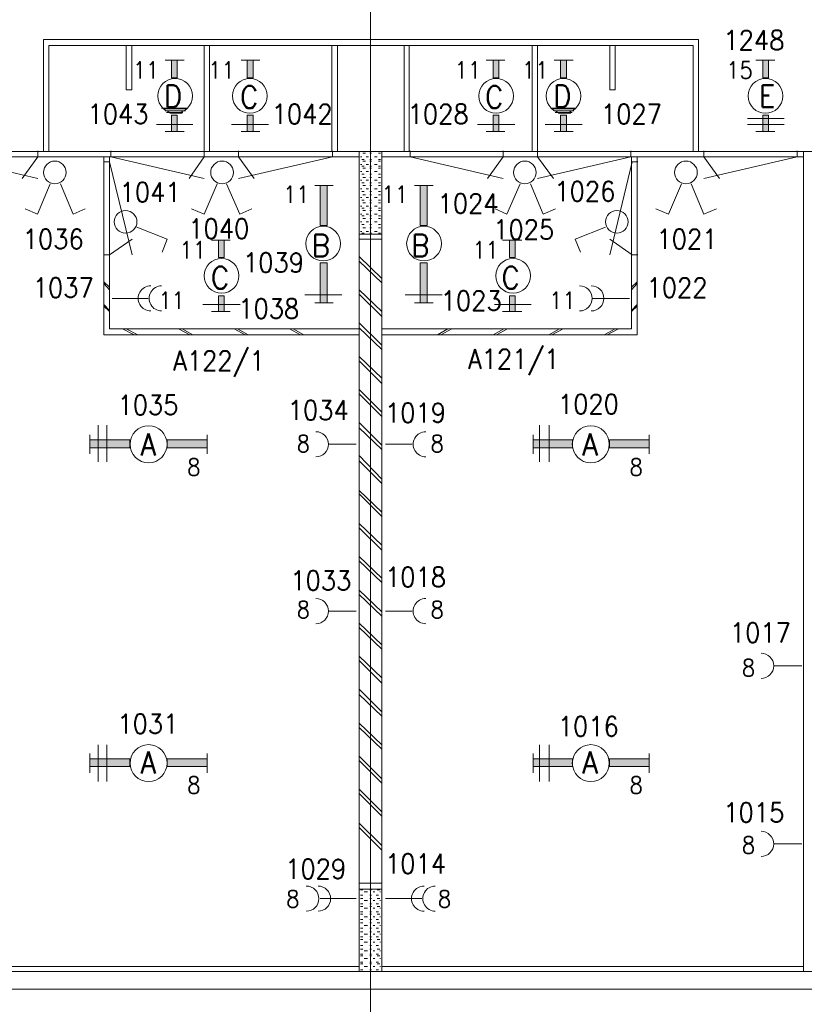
# Model space of a CAD drawing. Header units: metres. Extents: x -120 to -9, y 63 to 139.
# Tile 23 of 44: x -58.96 to -51.9, y 98.53 to 107.39. Entities that reach past the tile are written whole.
import ezdxf
from ezdxf.enums import TextEntityAlignment as Align

# ---------------------------------------------------------------- set-up
doc = ezdxf.new("R2010")
doc.units = ezdxf.units.M
doc.header["$MEASUREMENT"] = 0
doc.layers.add('Level 1', color=1, linetype='Continuous', lineweight=0)
doc.styles.add('Style-STANDARD', font='STANDARD.shx')

# ---------------------------------------------------------------- blocks, each defined once
blk = doc.blocks.new('FCAD11')
at = {"layer": 'Level 1', "color": 1, "linetype": 'Continuous', "lineweight": 0}
blk.add_circle((0, 0), 1, dxfattribs=at)
blk = doc.blocks.new('FCAD12')
at = {"layer": 'Level 1', "color": 1, "linetype": 'Continuous', "lineweight": 0}
blk.add_circle((0, 0), 1, dxfattribs=at)
blk = doc.blocks.new('FCAD13')
at = {"layer": 'Level 1', "color": 1, "linetype": 'Continuous', "lineweight": 0}
blk.add_circle((0, 0), 1, dxfattribs=at)
blk = doc.blocks.new('FCAD14')
at = {"layer": 'Level 1', "color": 1, "linetype": 'Continuous', "lineweight": 0}
blk.add_circle((0, 0), 1, dxfattribs=at)

msp = doc.modelspace()

# ---------------------------------------------------------------- linework, layer by layer
at = {"layer": 'Level 1', "color": 11, "linetype": 'Continuous', "lineweight": 0}
for p, q in [((-55.7997, 120.3835), (-55.7997, 93.6256)), ((-113.6356, 106.2038), (-14.0965, 106.2038)), ((-113.6356, 98.6725), (-14.0965, 98.6725))]:
    msp.add_line(p, q, dxfattribs=at)
at = {"layer": 'Level 1', "color": 1, "linetype": 'Continuous', "lineweight": 0}
for p, q in [((-58.7411, 106.2038), (-58.7411, 107.2116)), ((-58.7411, 107.2116), (-52.8504, 107.2116)), ((-58.6942, 106.2038), (-58.6942, 107.1569)), ((-58.6942, 107.1569), (-52.8973, 107.1569)), ((-57.9989, 107.1569), (-57.9989, 106.7585)), ((-57.9481, 106.7585), (-57.9481, 107.1569)), ((-57.2957, 106.2038), (-57.2957, 107.1569)), ((-57.2489, 106.2038), (-57.2489, 107.1569)), ((-56.1473, 106.2038), (-56.1473, 107.1569)), ((-56.0965, 106.2038), (-56.0965, 107.1569)), ((-55.4989, 106.2038), (-55.4989, 107.1569)), ((-55.452, 106.2038), (-55.452, 107.1569)), ((-54.3465, 106.2038), (-54.3465, 107.1569)), ((-54.2997, 106.2038), (-54.2997, 107.1569)), ((-53.6473, 106.7585), (-53.6473, 107.1569)), ((-53.6004, 107.1569), (-53.6004, 106.7585)), ((-52.8973, 106.2038), (-52.8973, 107.1569)), ((-52.8504, 106.2038), (-52.8504, 107.2116)), ((-57.4754, 107.0241), (-57.6473, 107.0241)), ((-56.7957, 107.0241), (-56.9637, 107.0241)), ((-54.5926, 107.0241), (-54.7606, 107.0241)), ((-53.9793, 107.0241), (-54.1473, 107.0241)), ((-52.3348, 107.0241), (-52.1629, 107.0241)), ((-57.9989, 106.7585), (-57.9481, 106.7585)), ((-53.6004, 106.7585), (-53.6473, 106.7585)), ((-57.4442, 106.5944), (-57.6786, 106.5944)), ((-57.4559, 106.5866), (-57.6551, 106.5866)), ((-57.4637, 106.571), (-57.6473, 106.571)), ((-57.4872, 106.5553), (-57.6356, 106.5553)), ((-57.495, 106.5475), (-57.6043, 106.5475)), ((-53.952, 106.5944), (-54.1747, 106.5944)), ((-53.9598, 106.5866), (-54.159, 106.5866)), ((-53.9715, 106.571), (-54.1473, 106.571)), ((-53.9872, 106.5553), (-54.1395, 106.5553)), ((-53.9989, 106.5475), (-54.1122, 106.5475)), ((-57.3973, 106.446), (-57.7254, 106.446)), ((-56.7176, 106.446), (-57.0497, 106.446)), ((-54.5028, 106.446), (-54.8387, 106.446)), ((-53.8973, 106.446), (-54.2293, 106.446)), ((-52.409, 106.5007), (-52.0809, 106.5007)), ((-52.409, 106.446), (-52.0809, 106.446)), ((-57.4754, 106.3835), (-57.6473, 106.3835)), ((-56.7957, 106.3835), (-56.9637, 106.3835)), ((-54.5926, 106.3835), (-54.7606, 106.3835)), ((-53.9793, 106.3835), (-54.1473, 106.3835)), ((-52.3348, 106.3835), (-52.1629, 106.3835)), ((-111.8387, 106.2038), (-23.9285, 106.2038)), ((-58.7918, 106.2116), (-58.7918, 106.1569)), ((-58.1356, 106.2116), (-58.1356, 106.1569)), ((-57.2957, 106.2116), (-57.2957, 106.1569)), ((-56.9872, 106.2116), (-56.9872, 106.1569)), ((-56.1434, 106.2116), (-56.1434, 106.1569)), ((-55.9012, 98.8288), (-55.9012, 106.2038)), ((-55.8465, 106.1881), (-55.87, 106.1881)), ((-55.7918, 106.1881), (-55.8075, 106.1881)), ((-55.7098, 106.1881), (-55.7293, 106.1881)), ((-55.6981, 98.8288), (-55.6981, 106.2038)), ((-55.4442, 106.2116), (-55.4442, 106.1569)), ((-54.6082, 106.2116), (-54.6082, 106.1569)), ((-54.2997, 106.2116), (-54.2997, 106.1569)), ((-53.4598, 106.2116), (-53.4598, 106.1569)), ((-52.8036, 106.2116), (-52.8036, 106.1569)), ((-51.9637, 106.2116), (-51.9637, 106.1569)), ((-51.9051, 98.8288), (-51.9051, 106.2038)), ((-59.6981, 106.1569), (-55.9012, 106.1569)), ((-59.6317, 106.1569), (-58.7918, 105.9616)), ((-58.7918, 106.1569), (-58.9325, 105.9616)), ((-58.1981, 104.5553), (-58.1981, 106.1569)), ((-58.1981, 106.11), (-58.1473, 106.11)), ((-58.1473, 104.61), (-58.1473, 106.1569)), ((-58.1473, 106.11), (-57.9442, 105.2741)), ((-58.1356, 106.1569), (-57.2957, 105.9616)), ((-57.2957, 106.1569), (-57.4325, 105.9616)), ((-56.1434, 106.1569), (-56.9872, 105.9616)), ((-56.9872, 106.1569), (-56.8465, 105.9616)), ((-55.8778, 106.1569), (-55.8895, 106.1569)), ((-55.8778, 106.0866), (-55.8895, 106.0866)), ((-55.8582, 106.1335), (-55.8778, 106.1335)), ((-55.8465, 106.1178), (-55.87, 106.1178)), ((-55.8192, 106.1569), (-55.8387, 106.1569)), ((-55.8192, 106.0866), (-55.8387, 106.0866)), ((-55.7918, 106.1335), (-55.8075, 106.1335)), ((-55.7918, 106.1178), (-55.8075, 106.1178)), ((-55.7411, 106.1569), (-55.7645, 106.1569)), ((-55.7411, 106.0866), (-55.7645, 106.0866)), ((-55.7098, 106.1335), (-55.7293, 106.1335)), ((-55.7098, 106.1178), (-55.7293, 106.1178)), ((-55.6981, 106.1569), (-51.9051, 106.1569)), ((-55.4442, 106.1569), (-54.6082, 105.9616)), ((-54.6082, 106.1569), (-54.7489, 105.9616)), ((-53.4598, 106.1569), (-54.2997, 105.9616)), ((-54.2997, 106.1569), (-54.1551, 105.9616)), ((-53.4481, 106.11), (-53.6473, 105.2741)), ((-53.452, 104.61), (-53.452, 106.1569)), ((-53.3973, 106.11), (-53.4481, 106.11)), ((-53.4012, 104.5553), (-53.4012, 106.1569)), ((-51.9637, 106.1569), (-52.8036, 105.9616)), ((-52.8036, 106.1569), (-52.6629, 105.9616)), ((-55.8778, 106.0241), (-55.8895, 106.0241)), ((-55.8582, 106.071), (-55.8778, 106.071)), ((-55.8582, 106.0007), (-55.8778, 106.0007)), ((-55.8465, 106.0553), (-55.87, 106.0553)), ((-55.8192, 106.0241), (-55.8387, 106.0241)), ((-55.7918, 106.071), (-55.8075, 106.071)), ((-55.7918, 106.0553), (-55.8075, 106.0553)), ((-55.7918, 106.0007), (-55.8075, 106.0007)), ((-55.7411, 106.0241), (-55.7645, 106.0241)), ((-55.7098, 106.071), (-55.7293, 106.071)), ((-55.7098, 106.0553), (-55.7293, 106.0553)), ((-55.7098, 106.0007), (-55.7293, 106.0007)), ((-58.6825, 105.9147), (-58.7957, 105.6413)), ((-58.5887, 105.9147), (-58.4754, 105.6413)), ((-57.1786, 105.9147), (-57.2957, 105.6413)), ((-57.0965, 105.9147), (-56.9754, 105.6413)), ((-55.8778, 105.946), (-55.8895, 105.946)), ((-55.8582, 105.9225), (-55.8778, 105.9225)), ((-55.8465, 105.9694), (-55.87, 105.9694)), ((-55.8192, 105.946), (-55.8387, 105.946)), ((-55.7918, 105.9694), (-55.8075, 105.9694)), ((-55.7918, 105.9225), (-55.8075, 105.9225)), ((-55.7411, 105.946), (-55.7645, 105.946)), ((-55.7098, 105.9694), (-55.7293, 105.9694)), ((-55.7098, 105.9225), (-55.7293, 105.9225)), ((-54.4559, 105.9147), (-54.5731, 105.6413)), ((-54.3622, 105.9147), (-54.2489, 105.6413)), ((-53.0028, 105.9147), (-53.12, 105.6413)), ((-52.9168, 105.9147), (-52.8036, 105.6413)), ((-56.2997, 105.8991), (-56.1356, 105.8991)), ((-55.8778, 105.8678), (-55.8895, 105.8678)), ((-55.8582, 105.8444), (-55.8778, 105.8444)), ((-55.8465, 105.8991), (-55.87, 105.8991)), ((-55.8192, 105.8678), (-55.8387, 105.8678)), ((-55.7918, 105.8991), (-55.8075, 105.8991)), ((-55.7918, 105.8444), (-55.8075, 105.8444)), ((-55.7411, 105.8678), (-55.7645, 105.8678)), ((-55.7098, 105.8991), (-55.7293, 105.8991)), ((-55.7098, 105.8444), (-55.7293, 105.8444)), ((-55.4051, 105.8991), (-55.2372, 105.8991)), ((-55.8778, 105.7897), (-55.8895, 105.7897)), ((-55.8582, 105.7663), (-55.8778, 105.7663)), ((-55.8465, 105.8131), (-55.87, 105.8131)), ((-55.8465, 105.7428), (-55.87, 105.7428)), ((-55.8192, 105.7897), (-55.8387, 105.7897)), ((-55.7918, 105.8131), (-55.8075, 105.8131)), ((-55.7918, 105.7663), (-55.8075, 105.7663)), ((-55.7918, 105.7428), (-55.8075, 105.7428)), ((-55.7411, 105.7897), (-55.7645, 105.7897)), ((-55.7098, 105.8131), (-55.7293, 105.8131)), ((-55.7098, 105.7663), (-55.7293, 105.7663)), ((-55.7098, 105.7428), (-55.7293, 105.7428)), ((-58.7957, 105.6413), (-58.9051, 105.6881)), ((-58.4754, 105.6413), (-58.3661, 105.6881)), ((-57.2957, 105.6413), (-57.409, 105.6881)), ((-56.9754, 105.6413), (-56.8661, 105.6881)), ((-55.8778, 105.7116), (-55.8895, 105.7116)), ((-55.8778, 105.6413), (-55.8895, 105.6413)), ((-55.8582, 105.696), (-55.8778, 105.696)), ((-55.8465, 105.6725), (-55.87, 105.6725)), ((-55.8192, 105.7116), (-55.8387, 105.7116)), ((-55.8192, 105.6413), (-55.8387, 105.6413)), ((-55.7918, 105.696), (-55.8075, 105.696)), ((-55.7918, 105.6725), (-55.8075, 105.6725)), ((-55.7411, 105.7116), (-55.7645, 105.7116)), ((-55.7411, 105.6413), (-55.7645, 105.6413)), ((-55.7098, 105.696), (-55.7293, 105.696)), ((-55.7098, 105.6725), (-55.7293, 105.6725)), ((-54.5731, 105.6413), (-54.6786, 105.6881)), ((-54.2489, 105.6413), (-54.1356, 105.6881)), ((-53.12, 105.6413), (-53.2332, 105.6881)), ((-52.8036, 105.6413), (-52.6903, 105.6881)), ((-55.8778, 105.571), (-55.8895, 105.571)), ((-55.8582, 105.6257), (-55.8778, 105.6257)), ((-55.8465, 105.6022), (-55.87, 105.6022)), ((-55.8192, 105.571), (-55.8387, 105.571)), ((-55.7918, 105.6257), (-55.8075, 105.6257)), ((-55.7918, 105.6022), (-55.8075, 105.6022)), ((-55.7411, 105.571), (-55.7645, 105.571)), ((-55.7098, 105.6257), (-55.7293, 105.6257)), ((-55.7098, 105.6022), (-55.7293, 105.6022)), ((-57.9012, 105.5241), (-57.6278, 105.4147)), ((-55.6981, 105.4616), (-55.9012, 105.4616)), ((-55.8778, 105.485), (-55.8895, 105.485)), ((-55.8582, 105.5475), (-55.8778, 105.5475)), ((-55.8582, 105.4694), (-55.8778, 105.4694)), ((-55.8465, 105.5163), (-55.87, 105.5163)), ((-55.8192, 105.485), (-55.8387, 105.485)), ((-55.7918, 105.5475), (-55.8075, 105.5475)), ((-55.7918, 105.5163), (-55.8075, 105.5163)), ((-55.7918, 105.4694), (-55.8075, 105.4694)), ((-55.7411, 105.485), (-55.7645, 105.485)), ((-55.7098, 105.5475), (-55.7293, 105.5475)), ((-55.7098, 105.5163), (-55.7293, 105.5163)), ((-55.7098, 105.4694), (-55.7293, 105.4694)), ((-53.6864, 105.5241), (-53.9598, 105.4147)), ((-58.1473, 105.2741), (-57.9442, 105.4147)), ((-57.6278, 105.4147), (-57.6747, 105.2975)), ((-57.0614, 105.4069), (-57.2293, 105.4069)), ((-55.6981, 105.4147), (-55.9012, 105.4147)), ((-54.4403, 105.4069), (-54.6122, 105.4069)), ((-53.9598, 105.4147), (-53.9129, 105.2975)), ((-53.4481, 105.2741), (-53.6473, 105.4147)), ((-58.1981, 105.2741), (-58.1473, 105.2741)), ((-55.6981, 105.0631), (-55.9012, 105.2585)), ((-55.6981, 105.0241), (-55.9012, 105.2194)), ((-53.3973, 105.2741), (-53.4481, 105.2741)), ((-58.1473, 104.985), (-58.1981, 105.0319)), ((-53.452, 104.985), (-53.4012, 105.0319)), ((-58.1473, 104.9616), (-58.1981, 105.0163)), ((-55.6981, 104.7663), (-55.9012, 104.9616)), ((-53.452, 104.9616), (-53.4012, 105.0163)), ((-57.7997, 104.8835), (-58.1239, 104.8835)), ((-56.0575, 104.9147), (-56.3895, 104.9147)), ((-56.2997, 104.8444), (-56.1356, 104.8444)), ((-55.6981, 104.7194), (-55.9012, 104.9225)), ((-55.1551, 104.9147), (-55.4872, 104.9147)), ((-55.4051, 104.8444), (-55.2372, 104.8444)), ((-53.7997, 104.8835), (-53.4715, 104.8835)), ((-58.1473, 104.7741), (-58.1981, 104.8288)), ((-58.1473, 104.7663), (-58.1981, 104.8131)), ((-56.9715, 104.8288), (-57.3075, 104.8288)), ((-57.0614, 104.7663), (-57.2293, 104.7663)), ((-54.3543, 104.8288), (-54.6864, 104.8288)), ((-54.4403, 104.7663), (-54.6122, 104.7663)), ((-53.452, 104.7741), (-53.4012, 104.8288)), ((-53.452, 104.7663), (-53.4012, 104.8131)), ((-55.6981, 104.4616), (-55.9012, 104.6647)), ((-55.9012, 104.61), (-58.1473, 104.61)), ((-57.9247, 104.5553), (-58.0301, 104.61)), ((-57.8934, 104.5553), (-57.9989, 104.61)), ((-57.4247, 104.5553), (-57.5262, 104.61)), ((-57.3973, 104.5553), (-57.495, 104.61)), ((-56.9286, 104.5553), (-57.0262, 104.61)), ((-56.9012, 104.5553), (-56.995, 104.61)), ((-56.4286, 104.5553), (-56.5301, 104.61)), ((-56.4012, 104.5553), (-56.495, 104.61)), ((-55.6981, 104.4225), (-55.9012, 104.6178)), ((-55.6981, 104.61), (-53.452, 104.61)), ((-55.1981, 104.5553), (-55.1043, 104.61)), ((-55.1668, 104.5553), (-55.0692, 104.61)), ((-54.6981, 104.5553), (-54.6004, 104.61)), ((-54.6668, 104.5553), (-54.5692, 104.61)), ((-54.1981, 104.5553), (-54.1004, 104.61)), ((-54.1707, 104.5553), (-54.0692, 104.61)), ((-53.6981, 104.5553), (-53.6004, 104.61)), ((-53.6707, 104.5553), (-53.5692, 104.61)), ((-55.9012, 104.5553), (-58.1981, 104.5553)), ((-55.6981, 104.5553), (-53.4012, 104.5553)), ((-55.6981, 104.1647), (-55.9012, 104.36)), ((-55.6981, 104.1178), (-55.9012, 104.321)), ((-55.6981, 103.86), (-55.9012, 104.0631)), ((-55.6981, 103.821), (-55.9012, 104.0241)), ((-58.2489, 103.4147), (-58.2489, 103.7428)), ((-58.1707, 103.4147), (-58.1707, 103.7428)), ((-55.6981, 103.5631), (-55.9012, 103.7663)), ((-55.6981, 103.5241), (-55.9012, 103.7194)), ((-54.2801, 103.4147), (-54.2801, 103.7428)), ((-54.1942, 103.4147), (-54.1942, 103.7428)), ((-58.3231, 103.6569), (-58.3231, 103.485)), ((-57.2684, 103.6569), (-57.2684, 103.485)), ((-54.3387, 103.6569), (-54.3387, 103.485)), ((-53.2957, 103.6569), (-53.2957, 103.485)), ((-55.9286, 103.571), (-56.1747, 103.571)), ((-55.6668, 103.571), (-55.4247, 103.571)), ((-55.6981, 103.2585), (-55.9012, 103.4694)), ((-55.6981, 103.2194), (-55.9012, 103.4225)), ((-55.6981, 102.9616), (-55.9012, 103.1569)), ((-55.6981, 102.9225), (-55.9012, 103.1257)), ((-55.6981, 102.6647), (-55.9012, 102.86)), ((-55.6981, 102.6178), (-55.9012, 102.821)), ((-55.6981, 102.3678), (-55.9012, 102.5631)), ((-55.6981, 102.3288), (-55.9012, 102.5241)), ((-55.6981, 102.0631), (-55.9012, 102.2585)), ((-55.6981, 102.0241), (-55.9012, 102.2194)), ((-55.9286, 102.071), (-56.1747, 102.071)), ((-55.6668, 102.071), (-55.4247, 102.071)), ((-55.6981, 101.7663), (-55.9012, 101.9616)), ((-55.6981, 101.7272), (-55.9012, 101.9225)), ((-55.6981, 101.4694), (-55.9012, 101.6647)), ((-55.6981, 101.4225), (-55.9012, 101.6257)), ((-51.9207, 101.5788), (-52.1668, 101.5788)), ((-55.6981, 101.1647), (-55.9012, 101.3678)), ((-55.6981, 101.1257), (-55.9012, 101.321)), ((-55.6981, 100.8678), (-55.9012, 101.0631)), ((-55.6981, 100.8288), (-55.9012, 101.0241)), ((-58.2489, 100.5397), (-58.2489, 100.8678)), ((-58.1707, 100.5397), (-58.1707, 100.8678)), ((-54.2801, 100.5397), (-54.2801, 100.8678)), ((-54.1942, 100.5397), (-54.1942, 100.8678)), ((-58.3231, 100.7897), (-58.3231, 100.6178)), ((-57.2684, 100.7897), (-57.2684, 100.6178)), ((-54.3387, 100.7897), (-54.3387, 100.6178)), ((-53.2957, 100.7897), (-53.2957, 100.6178)), ((-55.6981, 100.5631), (-55.9012, 100.7663)), ((-55.6981, 100.5241), (-55.9012, 100.7272)), ((-51.9051, 100.4147), (-51.9051, 100.6178)), ((-51.9051, 100.6022), (-51.9051, 100.5866)), ((-51.9051, 100.5241), (-51.9051, 100.5085)), ((-55.6981, 100.2663), (-55.9012, 100.4694)), ((-55.6981, 100.2272), (-55.9012, 100.4303)), ((-51.9051, 100.4538), (-51.9051, 100.4381)), ((-55.6981, 99.9616), (-55.9012, 100.1647)), ((-55.6981, 99.9225), (-55.9012, 100.1257)), ((-51.9207, 99.9772), (-52.1668, 99.9772)), ((-55.9012, 99.6257), (-55.6981, 99.6257)), ((-55.9012, 99.571), (-55.6981, 99.571)), ((-55.8895, 99.5631), (-55.87, 99.5631)), ((-55.8582, 99.5475), (-55.827, 99.5475)), ((-55.8075, 99.5631), (-55.7918, 99.5631)), ((-55.7762, 99.5475), (-55.7606, 99.5475)), ((-55.7411, 99.5631), (-55.7176, 99.5631)), ((-55.7176, 99.5475), (-55.7098, 99.5475)), ((-56.2528, 99.485), (-55.9286, 99.485)), ((-55.8895, 99.5163), (-55.87, 99.5163)), ((-55.8895, 99.485), (-55.87, 99.485)), ((-55.8582, 99.4694), (-55.827, 99.4694)), ((-55.8075, 99.5163), (-55.7918, 99.5163)), ((-55.8075, 99.485), (-55.7918, 99.485)), ((-55.7762, 99.4694), (-55.7606, 99.4694)), ((-55.7489, 99.5163), (-55.7293, 99.5163)), ((-55.7411, 99.485), (-55.7176, 99.485)), ((-55.7176, 99.4694), (-55.7098, 99.4694)), ((-55.3387, 99.485), (-55.6668, 99.485)), ((-55.8895, 99.4381), (-55.87, 99.4381)), ((-55.8895, 99.4147), (-55.87, 99.4147)), ((-55.8895, 99.3678), (-55.87, 99.3678)), ((-55.8582, 99.3991), (-55.827, 99.3991)), ((-55.8075, 99.4381), (-55.7918, 99.4381)), ((-55.8075, 99.4147), (-55.7918, 99.4147)), ((-55.8075, 99.3678), (-55.7918, 99.3678)), ((-55.7762, 99.3991), (-55.7606, 99.3991)), ((-55.7489, 99.4381), (-55.7293, 99.4381)), ((-55.7489, 99.3678), (-55.7293, 99.3678)), ((-55.7411, 99.4147), (-55.7176, 99.4147)), ((-55.7176, 99.3991), (-55.7098, 99.3991)), ((-55.8895, 99.3444), (-55.87, 99.3444)), ((-55.8895, 99.2975), (-55.87, 99.2975)), ((-55.8895, 99.2663), (-55.87, 99.2663)), ((-55.8582, 99.321), (-55.827, 99.321)), ((-55.8075, 99.3444), (-55.7918, 99.3444)), ((-55.8075, 99.2975), (-55.7918, 99.2975)), ((-55.8075, 99.2663), (-55.7918, 99.2663)), ((-55.7762, 99.321), (-55.7606, 99.321)), ((-55.7489, 99.2975), (-55.7293, 99.2975)), ((-55.7411, 99.3444), (-55.7176, 99.3444)), ((-55.7411, 99.2663), (-55.7176, 99.2663)), ((-55.7176, 99.321), (-55.7098, 99.321)), ((-55.8895, 99.2194), (-55.87, 99.2194)), ((-55.8895, 99.1881), (-55.87, 99.1881)), ((-55.8582, 99.2428), (-55.827, 99.2428)), ((-55.8075, 99.2194), (-55.7918, 99.2194)), ((-55.8075, 99.1881), (-55.7918, 99.1881)), ((-55.7762, 99.2428), (-55.7606, 99.2428)), ((-55.7489, 99.2194), (-55.7293, 99.2194)), ((-55.7411, 99.1881), (-55.7176, 99.1881)), ((-55.7176, 99.2428), (-55.7098, 99.2428)), ((-55.8895, 99.1413), (-55.87, 99.1413)), ((-55.8895, 99.1178), (-55.87, 99.1178)), ((-55.8582, 99.1647), (-55.827, 99.1647)), ((-55.8582, 99.0944), (-55.827, 99.0944)), ((-55.8075, 99.1413), (-55.7918, 99.1413)), ((-55.8075, 99.1178), (-55.7918, 99.1178)), ((-55.7762, 99.1647), (-55.7606, 99.1647)), ((-55.7762, 99.0944), (-55.7606, 99.0944)), ((-55.7489, 99.1413), (-55.7293, 99.1413)), ((-55.7411, 99.1178), (-55.7176, 99.1178)), ((-55.7176, 99.1647), (-55.7098, 99.1647)), ((-55.7176, 99.0944), (-55.7098, 99.0944)), ((-55.8895, 99.0631), (-55.87, 99.0631)), ((-55.8895, 99.0319), (-55.87, 99.0319)), ((-55.8582, 99.0163), (-55.827, 99.0163)), ((-55.8075, 99.0631), (-55.7918, 99.0631)), ((-55.8075, 99.0319), (-55.7918, 99.0319)), ((-55.7762, 99.0163), (-55.7606, 99.0163)), ((-55.7489, 99.0631), (-55.7293, 99.0631)), ((-55.7411, 99.0319), (-55.7176, 99.0319)), ((-55.7176, 99.0163), (-55.7098, 99.0163)), ((-55.8895, 98.985), (-55.87, 98.985)), ((-55.8895, 98.9694), (-55.87, 98.9694)), ((-55.8895, 98.9147), (-55.87, 98.9147)), ((-55.8582, 98.946), (-55.827, 98.946)), ((-55.8075, 98.985), (-55.7918, 98.985)), ((-55.8075, 98.9694), (-55.7918, 98.9694)), ((-55.8075, 98.9147), (-55.7918, 98.9147)), ((-55.7762, 98.946), (-55.7606, 98.946)), ((-55.7489, 98.985), (-55.7293, 98.985)), ((-55.7489, 98.9147), (-55.7293, 98.9147)), ((-55.7411, 98.9694), (-55.7176, 98.9694)), ((-55.7176, 98.946), (-55.7098, 98.946)), ((-107.8387, 98.8288), (-51.6981, 98.8288)), ((-59.6981, 98.8757), (-55.9012, 98.8757)), ((-55.8895, 98.8991), (-55.87, 98.8991)), ((-55.8895, 98.8444), (-55.87, 98.8444)), ((-55.8582, 98.8757), (-55.827, 98.8757)), ((-55.8075, 98.8991), (-55.7918, 98.8991)), ((-55.8075, 98.8444), (-55.7918, 98.8444)), ((-55.7762, 98.8757), (-55.7606, 98.8757)), ((-55.7489, 98.8444), (-55.7293, 98.8444)), ((-55.7411, 98.8991), (-55.7176, 98.8991)), ((-55.7176, 98.8757), (-55.7098, 98.8757)), ((-55.6981, 98.8757), (-51.9051, 98.8757)), ((-107.9872, 98.6725), (-51.5536, 98.6725))]:
    msp.add_line(p, q, dxfattribs=at)
for centre, radius in [((-57.5574, 106.7038), 0.1562), ((-56.8855, 106.7038), 0.1562), ((-54.6707, 106.7038), 0.1562), ((-54.0652, 106.7038), 0.1562), ((-52.2488, 106.7038), 0.1562), ((-58.6394, 106.0163), 0.1016), ((-57.1355, 106.0163), 0.1016), ((-54.4129, 106.0163), 0.1016), ((-52.9636, 106.0163), 0.1016), ((-58.0027, 105.571), 0.1016), ((-53.5847, 105.571), 0.1016), ((-56.2254, 105.3757), 0.1562), ((-55.3191, 105.3757), 0.1562), ((-57.1394, 105.0867), 0.1562), ((-54.5183, 105.0867), 0.1562)]:
    msp.add_circle(centre, radius, dxfattribs=at)
for centre, start, end in [((-57.7761, 104.8835), 90.00002, 270.00016), ((-57.6785, 104.8835), 90.00002, 270.00016), ((-53.9207, 104.8835), 270.00006, 90.00005), ((-53.8152, 104.8835), 270.00006, 90.00005), ((-56.2918, 103.571), 270.00006, 89.99997), ((-55.3035, 103.571), 90.00002, 270.00013), ((-56.2918, 102.071), 270.00006, 89.99997), ((-55.3035, 102.071), 90.00002, 270.00013), ((-52.2879, 101.5788), 270.00006, 89.99997), ((-52.2879, 99.9773), 270.00006, 89.99997), ((-56.3777, 99.4851), 270.00006, 90.00005), ((-56.2722, 99.4851), 270.00006, 90.00005), ((-55.3191, 99.4851), 90.00002, 270.00019), ((-55.2175, 99.4851), 90.00002, 270.00019)]:
    msp.add_arc(centre, 0.1133, start, end, dxfattribs=at)
at = {"layer": 'Level 1', "color": 1, "linetype": 'Continuous', "lineweight": 0, "extrusion": (0, 0, -1)}
for points in [[(57.5887, 106.8678), (57.5379, 106.8678), (57.5887, 107.0241), (57.5379, 107.0241)], [(56.909, 106.8678), (56.8543, 106.8678), (56.909, 107.0241), (56.8543, 107.0241)], [(54.6981, 106.8678), (54.6473, 106.8678), (54.6981, 107.0241), (54.6473, 107.0241)], [(54.0926, 106.8678), (54.0379, 106.8678), (54.0926, 107.0241), (54.0379, 107.0241)], [(57.5887, 106.3835), (57.5379, 106.3835), (57.5887, 106.5319), (57.5379, 106.5319)], [(56.909, 106.3835), (56.8543, 106.3835), (56.909, 106.5319), (56.8543, 106.5319)], [(54.6981, 106.3835), (54.6473, 106.3835), (54.6981, 106.5319), (54.6473, 106.5319)], [(54.0926, 106.3835), (54.0379, 106.3835), (54.0926, 106.5319), (54.0379, 106.5319)], [(56.2528, 105.5397), (56.2528, 105.8991), (56.1903, 105.5397), (56.1903, 105.8991)], [(55.3543, 105.5397), (55.3543, 105.8991), (55.2918, 105.5397), (55.2918, 105.8991)], [(57.1668, 105.2507), (57.1161, 105.2507), (57.1668, 105.4069), (57.1161, 105.4069)], [(54.5497, 105.2507), (54.4989, 105.2507), (54.5497, 105.4069), (54.4989, 105.4069)], [(57.1668, 104.7663), (57.1161, 104.7663), (57.1668, 104.9069), (57.1161, 104.9069)], [(54.5497, 104.7663), (54.4989, 104.7663), (54.5497, 104.9069), (54.4989, 104.9069)], [(57.6278, 103.61), (57.2684, 103.61), (57.6278, 103.5397), (57.2684, 103.5397)], [(53.6512, 103.61), (53.2957, 103.61), (53.6512, 103.5397), (53.2957, 103.5397)], [(57.6278, 100.7428), (57.2684, 100.7428), (57.6278, 100.6725), (57.2684, 100.6725)], [(53.6512, 100.7428), (53.2957, 100.7428), (53.6512, 100.6725), (53.2957, 100.6725)]]:
    msp.add_solid(points, dxfattribs=at)
at = {"layer": 'Level 1', "color": 1, "linetype": 'Continuous', "lineweight": 0}
for points in [[(-52.2215, 106.8678), (-52.2723, 106.8678), (-52.2215, 107.0241), (-52.2723, 107.0241)], [(-52.2215, 106.3835), (-52.2723, 106.3835), (-52.2215, 106.5319), (-52.2723, 106.5319)], [(-56.1903, 105.2038), (-56.1903, 104.8444), (-56.2528, 105.2038), (-56.2528, 104.8444)], [(-55.2918, 105.2038), (-55.2918, 104.8444), (-55.3543, 105.2038), (-55.3543, 104.8444)], [(-57.9637, 103.5397), (-58.3231, 103.5397), (-57.9637, 103.61), (-58.3231, 103.61)], [(-53.9832, 103.5397), (-54.3387, 103.5397), (-53.9832, 103.61), (-54.3387, 103.61)], [(-57.9637, 100.6725), (-58.3231, 100.6725), (-57.9637, 100.7428), (-58.3231, 100.7428)], [(-53.9832, 100.6725), (-54.3387, 100.6725), (-53.9832, 100.7428), (-54.3387, 100.7428)]]:
    msp.add_solid(points, dxfattribs=at)
for points in [[(-57.5887, 106.8678), (-57.5379, 106.8678), (-57.5379, 107.0241), (-57.5887, 107.0241)], [(-56.909, 106.8678), (-56.8543, 106.8678), (-56.8543, 107.0241), (-56.909, 107.0241)], [(-54.6981, 106.8678), (-54.6473, 106.8678), (-54.6473, 107.0241), (-54.6981, 107.0241)], [(-54.0926, 106.8678), (-54.0379, 106.8678), (-54.0379, 107.0241), (-54.0926, 107.0241)], [(-52.2215, 106.8678), (-52.2723, 106.8678), (-52.2723, 107.0241), (-52.2215, 107.0241)], [(-57.5887, 106.3835), (-57.5379, 106.3835), (-57.5379, 106.5319), (-57.5887, 106.5319)], [(-56.909, 106.3835), (-56.8543, 106.3835), (-56.8543, 106.5319), (-56.909, 106.5319)], [(-54.6981, 106.3835), (-54.6473, 106.3835), (-54.6473, 106.5319), (-54.6981, 106.5319)], [(-54.0926, 106.3835), (-54.0379, 106.3835), (-54.0379, 106.5319), (-54.0926, 106.5319)], [(-52.2215, 106.3835), (-52.2723, 106.3835), (-52.2723, 106.5319), (-52.2215, 106.5319)], [(-56.2528, 105.5397), (-56.2528, 105.8991), (-56.1903, 105.8991), (-56.1903, 105.5397)], [(-55.3543, 105.5397), (-55.3543, 105.8991), (-55.2918, 105.8991), (-55.2918, 105.5397)], [(-57.1668, 105.2507), (-57.1161, 105.2507), (-57.1161, 105.4069), (-57.1668, 105.4069)], [(-54.5497, 105.2507), (-54.4989, 105.2507), (-54.4989, 105.4069), (-54.5497, 105.4069)], [(-56.1903, 105.2038), (-56.1903, 104.8444), (-56.2528, 104.8444), (-56.2528, 105.2038)], [(-55.2918, 105.2038), (-55.2918, 104.8444), (-55.3543, 104.8444), (-55.3543, 105.2038)], [(-57.1668, 104.7663), (-57.1161, 104.7663), (-57.1161, 104.9069), (-57.1668, 104.9069)], [(-54.5497, 104.7663), (-54.4989, 104.7663), (-54.4989, 104.9069), (-54.5497, 104.9069)], [(-57.9637, 103.5397), (-58.3231, 103.5397), (-58.3231, 103.61), (-57.9637, 103.61)], [(-57.6278, 103.61), (-57.2684, 103.61), (-57.2684, 103.5397), (-57.6278, 103.5397)], [(-53.9832, 103.5397), (-54.3387, 103.5397), (-54.3387, 103.61), (-53.9832, 103.61)], [(-53.6512, 103.61), (-53.2957, 103.61), (-53.2957, 103.5397), (-53.6512, 103.5397)], [(-57.9637, 100.6725), (-58.3231, 100.6725), (-58.3231, 100.7428), (-57.9637, 100.7428)], [(-57.6278, 100.7428), (-57.2684, 100.7428), (-57.2684, 100.6725), (-57.6278, 100.6725)], [(-53.9832, 100.6725), (-54.3387, 100.6725), (-54.3387, 100.7428), (-53.9832, 100.7428)], [(-53.6512, 100.7428), (-53.2957, 100.7428), (-53.2957, 100.6725), (-53.6512, 100.6725)]]:
    msp.add_3dface(points, dxfattribs=at)

# ---------------------------------------------------------------- block references
at = {"layer": 'Level 1', "color": 1, "linetype": 'Continuous', "lineweight": 0, "xscale": 0.1663, "yscale": 0.1663}
for name, p in [('FCAD11', (-57.7957, 103.571)), ('FCAD12', (-53.8192, 103.571)), ('FCAD13', (-57.7957, 100.7038)), ('FCAD14', (-53.8192, 100.7038))]:
    msp.add_blockref(name, p, dxfattribs=at)

# ---------------------------------------------------------------- texts
at = {"layer": 'Level 1', "color": 1, "linetype": 'Continuous', "lineweight": 0, "style": 'Style-STANDARD'}
for s, height, p in [('1248', 0.1757, (-52.3523, 107.1178)), ('11', 0.1523, (-57.8193, 106.86)), ('11', 0.1523, (-57.1396, 106.86)), ('11', 0.1523, (-54.9248, 106.86)), ('11', 0.1523, (-54.3193, 106.86)), ('15', 0.1523, (-52.4826, 106.86)), ('1043', 0.1757, (-58.0711, 106.4538)), ('1042', 0.1757, (-56.4148, 106.4538)), ('1028', 0.1757, (-55.1922, 106.4538)), ('1027', 0.1757, (-53.4539, 106.4538)), ('1041', 0.1757, (-57.7826, 105.7507)), ('1026', 0.1757, (-53.8725, 105.7585)), ('11', 0.1523, (-56.4677, 105.7428)), ('11', 0.1523, (-55.581, 105.7428)), ('1024', 0.1757, (-54.9227, 105.6491)), ('1040', 0.1757, (-57.1648, 105.4225)), ('1025', 0.1757, (-54.4227, 105.4147)), ('1036', 0.1757, (-58.6537, 105.3288)), ('1021', 0.1757, (-52.9545, 105.3288)), ('11', 0.1523, (-57.3974, 105.2428)), ('11', 0.1523, (-54.7646, 105.2428)), ('1039', 0.1757, (-56.6726, 105.1178)), ('1037', 0.1757, (-58.5632, 104.8913)), ('1022', 0.1757, (-53.0437, 104.8913)), ('11', 0.1523, (-57.5888, 104.7897)), ('1023', 0.1757, (-54.8953, 104.7741)), ('11', 0.1523, (-54.0732, 104.7897)), ('1038', 0.1757, (-56.7155, 104.7038)), ('A122/1', 0.1757, (-57.164, 104.235)), ('A121/1', 0.1757, (-54.5124, 104.2507)), ('1035', 0.1757, (-57.8015, 103.8366)), ('1034', 0.1757, (-56.2702, 103.7897)), ('1020', 0.1757, (-53.8406, 103.8444)), ('1019', 0.1757, (-55.3959, 103.7663)), ('8', 0.1523, (-56.4045, 103.5007)), ('8', 0.1523, (-55.2014, 103.5007)), ('8', 0.1523, (-57.3889, 103.2897)), ('8', 0.1523, (-53.4123, 103.2897)), ('1018', 0.1757, (-55.3959, 102.2897)), ('1033', 0.1757, (-56.2468, 102.2585)), ('8', 0.1523, (-56.4045, 102.0085)), ('8', 0.1523, (-55.2014, 102.0085)), ('1017', 0.1757, (-52.2943, 101.7897)), ('8', 0.1523, (-52.4006, 101.485)), ('1031', 0.1757, (-57.8023, 100.9694)), ('1016', 0.1757, (-53.8419, 100.946)), ('8', 0.1523, (-57.3889, 100.4303)), ('8', 0.1523, (-53.4123, 100.4303)), ('1015', 0.1757, (-52.3529, 100.1725)), ('8', 0.1523, (-52.4006, 99.8913)), ('1014', 0.1757, (-55.3959, 99.7116)), ('1029', 0.1757, (-56.2937, 99.6647)), ('8', 0.1523, (-56.4983, 99.4069)), ('8', 0.1523, (-55.135, 99.4069))]:
    msp.add_text(s, height=height, dxfattribs=at).set_placement(p, align=Align.CENTER)
for s, p in [('D', (-57.4934, 106.6022)), ('C', (-56.8098, 106.5944)), ('C', (-54.6066, 106.5944)), ('D', (-53.9934, 106.6022)), ('B', (-56.1652, 105.2585)), ('B', (-55.2707, 105.2585)), ('C', (-57.0715, 104.9694)), ('C', (-54.4582, 104.9694)), ('A', (-57.7277, 103.4694)), ('A', (-53.7551, 103.4694)), ('A', (-57.7277, 100.61)), ('A', (-53.7551, 100.61))]:
    msp.add_text(s, height=0.1992, dxfattribs=at).set_placement(p, align=Align.RIGHT)
msp.add_text('E', height=0.1992, dxfattribs=at).set_placement((-52.3075, 106.6022))

doc.saveas('drawing.dxf')
